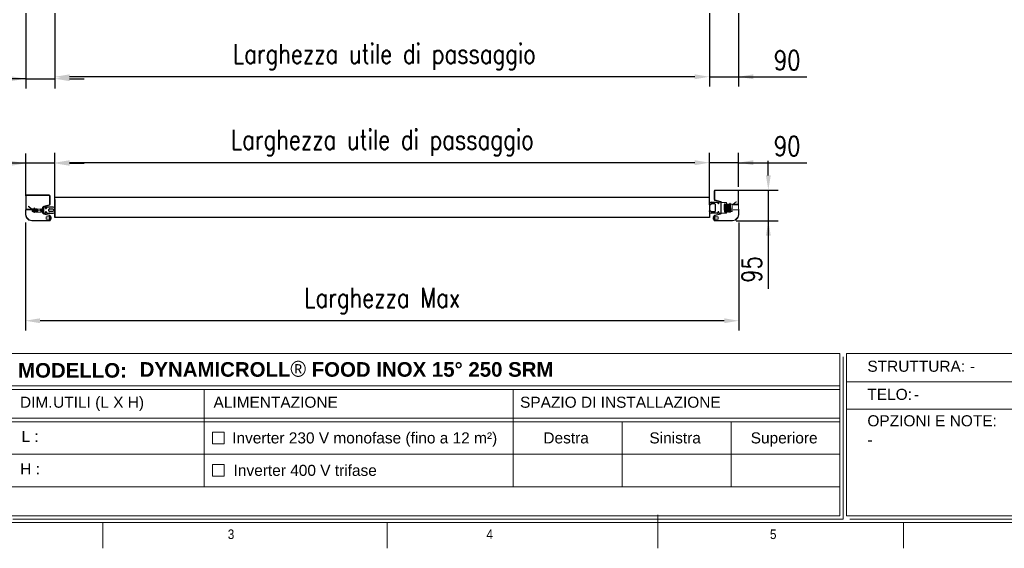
# Model space of a CAD drawing. Header units: millimetres. Extents: x 106533 to 120455, y 95328 to 100331.
# Tile 2 of 8: x 108084 to 111118, y 95528 to 97158. Entities that reach past the tile are written whole.
import ezdxf

# ---------------------------------------------------------------- set-up
doc = ezdxf.new("R2010")
doc.units = ezdxf.units.MM
doc.layers.add('Disegno', color=1, linetype='Continuous')
doc.layers.add('FORMAT', color=7, linetype='Continuous')
doc.styles.add('NYIP', font='romans.shx', dxfattribs={"width": 0.8})
doc.styles.add('SLDTEXTSTYLE0', font='GOTHIC.TTF', dxfattribs={"width": 0.913})
doc.styles.get("Standard").update_dxf_attribs({"font": 'arial.ttf'})
doc.dimstyles.new('STANDARD35', dxfattribs={"dimscale": 35, "dimtxt": 2, "dimasz": 1.5, "dimexe": 1, "dimexo": 1, "dimgap": 0.7, "dimtad": 1, "dimdec": 0, "dimdsep": 46, "dimtxsty": 'NYIP', "dimcen": 0, "dimclrd": 1, "dimclre": 1, "dimclrt": 2, "dimadec": 0, "dimazin": 0, "dimtfac": 1, "dimtdec": 0, "dimtix": 1, "dimtmove": 0, "dimatfit": 3, "dimfxl": 0, "dimtvp": 1, "dimtolj": 1, "dimtzin": 0, "dimarcsym": 0})

# ---------------------------------------------------------------- blocks, each defined once
blk = doc.blocks.new('A$C7C9C4F3F')
at = {"layer": 'FORMAT', "color": 7, "lineweight": 5}
for p, q in [((8295, 0), (8295, 258.3)), ((199.3, 199.3), (16199.3, 199.3)), ((4017.9, 199.3), (4017.9, 0)), ((6210.3, 0), (6210.3, 199.3)), ((10188.3, 0), (10188.3, 199.3))]:
    blk.add_line(p, q, dxfattribs=at)
at = {"color": 7, "lineweight": 5, "char_height": 73.8, "attachment_point": 1, "style": 'SLDTEXTSTYLE0'}
for s, insert in [('3', (4981.2, 145.3)), ('4', (6974.3, 145.3))]:
    blk.add_mtext(s, dxfattribs=dict(at, insert=insert))
at = {"layer": 'FORMAT', "color": 7, "lineweight": 5, "insert": (9158.6, 145.3), "char_height": 73.8, "attachment_point": 1, "style": 'SLDTEXTSTYLE0'}
blk.add_mtext('5', dxfattribs=at)
blk = doc.blocks.new('*D297')
at = {"color": 7, "lineweight": -2}
for p, q in [((110209.6, 97177.5), (110209.6, 96951.5)), ((110299.6, 97177.5), (110299.6, 96951.5)), ((110164.6, 96981.5), (110119.6, 96981.5)), ((110209.6, 96981.5), (110299.6, 96981.5)), ((110299.6, 96981.5), (110509.3, 96981.5)), ((110344.6, 96981.5), (110389.6, 96981.5))]:
    blk.add_line(p, q, dxfattribs=at)
at = {"color": 7}
for points in [[(110164.6, 96974), (110164.6, 96989), (110209.6, 96981.5)], [(110344.6, 96989), (110344.6, 96974), (110299.6, 96981.5)]]:
    blk.add_solid(points, dxfattribs=at)
at = {"layer": 'Defpoints', "color": 0}
for p in [(110209.6, 97207.5), (110299.6, 97207.5), (110299.6, 96981.5)]:
    blk.add_point(p, dxfattribs=at)
at = {"color": 7, "lineweight": 0, "insert": (110449.4, 97032.5), "char_height": 60, "attachment_point": 5, "style": 'NYIP'}
blk.add_mtext('\\A1;90', dxfattribs=at)
blk = doc.blocks.new('*D298')
at = {"color": 7, "lineweight": -2}
for p, q in [((108102.6, 97177.5), (108102.6, 96945.5)), ((108192.6, 97177.5), (108192.6, 96945.5)), ((108102.6, 96975.5), (107892.9, 96975.5)), ((108057.6, 96975.5), (108012.6, 96975.5)), ((108102.6, 96975.5), (108192.6, 96975.5)), ((108237.6, 96975.5), (108282.6, 96975.5))]:
    blk.add_line(p, q, dxfattribs=at)
at = {"color": 7}
for points in [[(108057.6, 96968), (108057.6, 96983), (108102.6, 96975.5)], [(108237.6, 96983), (108237.6, 96968), (108192.6, 96975.5)]]:
    blk.add_solid(points, dxfattribs=at)
at = {"layer": 'Defpoints', "color": 0}
for p in [(108102.6, 97207.5), (108192.6, 97207.5), (108192.6, 96975.5)]:
    blk.add_point(p, dxfattribs=at)
at = {"color": 7, "lineweight": 0, "insert": (107952.7, 97026.5), "char_height": 60, "attachment_point": 5, "style": 'NYIP'}
blk.add_mtext('\\A1;90', dxfattribs=at)
blk = doc.blocks.new('*D299')
at = {"color": 7, "lineweight": -2}
for p, q in [((108192.6, 97177.5), (108192.6, 96951.5)), ((110209.6, 97177.5), (110209.6, 96951.5)), ((110164.6, 96981.5), (108237.6, 96981.5))]:
    blk.add_line(p, q, dxfattribs=at)
at = {"color": 7}
for points in [[(108237.6, 96989), (108237.6, 96974), (108192.6, 96981.5)], [(110164.6, 96974), (110164.6, 96989), (110209.6, 96981.5)]]:
    blk.add_solid(points, dxfattribs=at)
at = {"layer": 'Defpoints', "color": 0}
for p in [(108192.6, 97207.5), (110209.6, 97207.5), (108192.6, 96981.5)]:
    blk.add_point(p, dxfattribs=at)
at = {"color": 7, "lineweight": 0, "insert": (109207.5, 97042.5), "char_height": 60, "attachment_point": 5, "style": 'NYIP'}
blk.add_mtext('\\A1;Larghezza utile di passaggio', dxfattribs=at)
blk = doc.blocks.new('*D305')
at = {"color": 7, "lineweight": -2}
for p, q in [((108192.6, 96602.2), (108192.6, 96746.7)), ((110209.6, 96618.4), (110209.6, 96746.7)), ((110164.6, 96716.7), (108237.6, 96716.7))]:
    blk.add_line(p, q, dxfattribs=at)
at = {"color": 7}
for points in [[(108237.6, 96724.2), (108237.6, 96709.2), (108192.6, 96716.7)], [(110164.6, 96709.2), (110164.6, 96724.2), (110209.6, 96716.7)]]:
    blk.add_solid(points, dxfattribs=at)
at = {"layer": 'Defpoints', "color": 0}
for p in [(108192.6, 96716.7), (110209.6, 96588.4), (108192.6, 96572.2)]:
    blk.add_point(p, dxfattribs=at)
at = {"color": 7, "lineweight": 0, "insert": (109201.1, 96777.7), "char_height": 60, "attachment_point": 5, "style": 'NYIP'}
blk.add_mtext('\\A1;Larghezza utile di passaggio', dxfattribs=at)
blk = doc.blocks.new('*D306')
at = {"color": 7, "lineweight": -2}
for p, q in [((110209.6, 96617.2), (110209.6, 96746.7)), ((110299.6, 96642.6), (110299.6, 96746.7)), ((110164.6, 96716.7), (110119.6, 96716.7)), ((110299.6, 96716.7), (110209.6, 96716.7)), ((110299.6, 96716.7), (110509.3, 96716.7)), ((110344.6, 96716.7), (110389.6, 96716.7))]:
    blk.add_line(p, q, dxfattribs=at)
at = {"color": 7}
for points in [[(110164.6, 96709.2), (110164.6, 96724.2), (110209.6, 96716.7)], [(110344.6, 96724.2), (110344.6, 96709.2), (110299.6, 96716.7)]]:
    blk.add_solid(points, dxfattribs=at)
at = {"layer": 'Defpoints', "color": 0}
for p in [(110209.6, 96716.7), (110209.6, 96587.2), (110299.6, 96612.6)]:
    blk.add_point(p, dxfattribs=at)
at = {"color": 7, "lineweight": 0, "insert": (110449.4, 96767.7), "char_height": 60, "attachment_point": 5, "style": 'NYIP'}
blk.add_mtext('\\A1;90', dxfattribs=at)
blk = doc.blocks.new('*D307')
at = {"color": 7, "lineweight": -2}
for p, q in [((110391.1, 96677.2), (110391.1, 96722.2)), ((110292.1, 96632.2), (110421.1, 96632.2)), ((110391.1, 96632.2), (110391.1, 96537.2)), ((110292.1, 96537.2), (110421.1, 96537.2)), ((110391.1, 96537.2), (110391.1, 96327.5)), ((110391.1, 96492.2), (110391.1, 96447.2))]:
    blk.add_line(p, q, dxfattribs=at)
at = {"color": 7}
for points in [[(110383.6, 96677.2), (110398.6, 96677.2), (110391.1, 96632.2)], [(110398.6, 96492.2), (110383.6, 96492.2), (110391.1, 96537.2)]]:
    blk.add_solid(points, dxfattribs=at)
at = {"layer": 'Defpoints', "color": 0}
for p in [(110262.1, 96632.2), (110262.1, 96537.2), (110391.1, 96537.2)]:
    blk.add_point(p, dxfattribs=at)
at = {"color": 7, "lineweight": 0, "insert": (110340.1, 96387.3), "char_height": 60, "attachment_point": 5, "rotation": 90, "style": 'NYIP'}
blk.add_mtext('\\A1;95', dxfattribs=at)
blk = doc.blocks.new('*D308')
at = {"color": 7, "lineweight": -2}
for p, q in [((108102.6, 96614.1), (108102.6, 96744.7)), ((108192.6, 96602.2), (108192.6, 96744.7)), ((108102.6, 96714.7), (107881.4, 96714.7)), ((108057.6, 96714.7), (108012.6, 96714.7)), ((108192.6, 96714.7), (108102.6, 96714.7)), ((108237.6, 96714.7), (108282.6, 96714.7))]:
    blk.add_line(p, q, dxfattribs=at)
at = {"color": 7}
for points in [[(108057.6, 96707.2), (108057.6, 96722.2), (108102.6, 96714.7)], [(108237.6, 96722.2), (108237.6, 96707.2), (108192.6, 96714.7)]]:
    blk.add_solid(points, dxfattribs=at)
at = {"layer": 'Defpoints', "color": 0}
for p in [(108102.6, 96714.7), (108102.6, 96584.1), (108192.6, 96572.2)]:
    blk.add_point(p, dxfattribs=at)
at = {"color": 7, "lineweight": 0, "insert": (107941.3, 96765.7), "char_height": 60, "attachment_point": 5, "style": 'NYIP'}
blk.add_mtext('\\A1;90', dxfattribs=at)
blk = doc.blocks.new('*D309')
at = {"color": 7, "lineweight": -2}
for p, q in [((108101.8, 96532.4), (108101.8, 96199.5)), ((110300.2, 96532.4), (110300.2, 96199.5)), ((110255.2, 96229.5), (108146.8, 96229.5))]:
    blk.add_line(p, q, dxfattribs=at)
at = {"color": 7}
for points in [[(108146.8, 96237), (108146.8, 96222), (108101.8, 96229.5)], [(110255.2, 96222), (110255.2, 96237), (110300.2, 96229.5)]]:
    blk.add_solid(points, dxfattribs=at)
at = {"layer": 'Defpoints', "color": 0}
for p in [(108101.8, 96562.4), (110300.2, 96562.4), (108101.8, 96229.5)]:
    blk.add_point(p, dxfattribs=at)
at = {"color": 7, "lineweight": 0, "insert": (109201, 96290.5), "char_height": 60, "attachment_point": 5, "style": 'NYIP'}
blk.add_mtext('\\A1;Larghezza Max', dxfattribs=at)

msp = doc.modelspace()

# ---------------------------------------------------------------- linework, layer by layer
for p, q in [((110209.6, 96587.2), (110209.6, 96618.3)), ((110209.6, 96609.4), (108192.6, 96609.4)), ((108192.6, 96547.6), (108192.6, 96603.3)), ((108192.6, 96603.3), (108192.6, 96547.6)), ((110209.6, 96589.7), (110209.6, 96547.6)), ((110209.6, 96547.6), (108192.6, 96547.6))]:
    msp.add_line(p, q)
at = {"lineweight": 5}
for p, q in [((108052.7, 96128.3), (110611.9, 96128.3)), ((110611.9, 96128.3), (110611.9, 95628.3)), ((110622.2, 96117.9), (110622.2, 95617.9)), ((110632.5, 96128.3), (113191.8, 96128.3)), ((110632.5, 96128.3), (110632.5, 95628.3)), ((110634.5, 96040.7), (112222.7, 96040.7)), ((108052.7, 96028.9), (110611.9, 96028.9)), ((108052.7, 96017.9), (110611.9, 96017.9)), ((108652.9, 96017.9), (108652.9, 95717.9)), ((109604.6, 96017.9), (109604.6, 95717.9)), ((110634.5, 95956.8), (112222.7, 95956.8)), ((108052.7, 95928.9), (110611.9, 95928.9)), ((108052.7, 95917.9), (110611.9, 95917.9)), ((109940.6, 95917.9), (109940.6, 95717.9)), ((110276.6, 95917.9), (110276.6, 95717.9)), ((108678, 95885.9), (108714, 95885.9)), ((108678, 95849.9), (108678, 95885.9)), ((108714, 95885.9), (108714, 95849.9)), ((108714, 95849.9), (108678, 95849.9)), ((108052.7, 95817.9), (110611.9, 95817.9)), ((108678, 95785.9), (108714, 95785.9)), ((108678, 95749.9), (108678, 95785.9)), ((108714, 95785.9), (108714, 95749.9)), ((108714, 95749.9), (108678, 95749.9)), ((108052.7, 95717.9), (110611.9, 95717.9)), ((108052.7, 95628.3), (110611.9, 95628.3)), ((108063, 95617.9), (110622.2, 95617.9)), ((110622.2, 95617.9), (109402.6, 95617.9)), ((109412.9, 95617.9), (110622.2, 95617.9)), ((110632.5, 95628.3), (113191.8, 95628.3)), ((110642.8, 95617.9), (113202.1, 95617.9))]:
    msp.add_line(p, q, dxfattribs=at)
at = {"layer": 'Disegno', "color": 7, "linetype": 'Continuous', "lineweight": 15}
for p, q in [((108105.1, 96617.2), (108175.1, 96617.2)), ((108105.1, 96615.7), (108175.1, 96615.7)), ((110224.6, 96629.7), (110224.6, 96602.7)), ((110226.1, 96629.7), (110226.1, 96602.7)), ((110297.1, 96632.2), (110227.1, 96632.2)), ((110297.1, 96630.7), (110227.1, 96630.7)), ((110298.1, 96589.7), (110298.1, 96629.7)), ((110299.6, 96589.7), (110299.6, 96629.7)), ((108102.6, 96574.7), (108102.6, 96614.7)), ((108104.1, 96574.7), (108104.1, 96614.7)), ((108175.3, 96586.8), (108158, 96582.5)), ((108175.7, 96585.3), (108158.3, 96581)), ((108176.1, 96614.7), (108176.1, 96587.7)), ((108177.6, 96614.7), (108177.6, 96587.7)), ((110226.5, 96600.3), (110243.8, 96596)), ((110226.8, 96601.8), (110244.2, 96597.5)), ((110244.6, 96595), (110244.6, 96560.3)), ((110246.1, 96595), (110246.1, 96560.3)), ((110262.7, 96594.2), (110246.1, 96594.2)), ((110258.2, 96588.2), (110256.2, 96588.2)), ((110261.2, 96588.2), (110259.2, 96588.2)), ((110264.2, 96588.2), (110262.2, 96588.2)), ((110262.7, 96594.2), (110262.7, 96561.2)), ((110263.1, 96587.7), (110262.7, 96588.2)), ((110262.7, 96588.2), (110262.7, 96588.2)), ((110262.7, 96588.2), (110262.7, 96570.2)), ((110263.3, 96588), (110262.9, 96588)), ((110263.5, 96588.2), (110263.1, 96587.7)), ((110263.1, 96587.7), (110263.1, 96570.2)), ((110263.7, 96588.2), (110263.5, 96588.2)), ((110263.5, 96588.2), (110263.5, 96570.2)), ((110264.1, 96587.7), (110263.7, 96588.2)), ((110263.7, 96588.2), (110263.7, 96570.2)), ((110264.2, 96587.9), (110264.1, 96587.7)), ((110264.1, 96587.7), (110264.1, 96570.2)), ((110264.5, 96588.2), (110264.5, 96570.2)), ((110267.2, 96588.2), (110265.2, 96588.2)), ((110267.2, 96588.2), (110265.2, 96588.2)), ((110270.2, 96588.2), (110268.2, 96588.2)), ((110270.2, 96588.2), (110268.2, 96588.2)), ((110272.6, 96588.2), (110271.2, 96588.2)), ((110272.6, 96591.5), (110272.6, 96563.9)), ((110274.5, 96589.3), (110273.7, 96591.7)), ((110273.7, 96591.7), (110273.7, 96563.7)), ((110274.4, 96589.2), (110279.1, 96589.2)), ((110279.1, 96589.2), (110279.4, 96587.2)), ((110279.4, 96589.2), (110279.1, 96589.2)), ((110279.4, 96587.2), (110279.4, 96589.2)), ((110279.4, 96568.2), (110279.4, 96587.2)), ((110282.5, 96589), (110291.5, 96596.5)), ((110298.2, 96587.2), (110283.1, 96587.2)), ((110284.6, 96587.2), (110284.6, 96588.7)), ((110284.6, 96588.7), (110297.1, 96588.7)), ((110284.6, 96587.2), (110297.1, 96587.2)), ((110291.5, 96596.5), (110290.7, 96597.4)), ((110300.4, 96557.5), (110299.6, 96589.7)), ((108101.8, 96557.5), (108101.8, 96570)), ((108104.3, 96547.8), (108101.9, 96556.9)), ((108103, 96557.5), (108103, 96570)), ((108105.5, 96548.1), (108103, 96557.2)), ((108104, 96572.2), (108119, 96572.2)), ((108104, 96571), (108119, 96571)), ((108117.6, 96573.7), (108105.1, 96573.7)), ((108117.6, 96572.2), (108105.1, 96572.2)), ((108110.7, 96581.5), (108111.5, 96582.4)), ((108119.7, 96574), (108110.7, 96581.5)), ((108120.5, 96574.9), (108111.5, 96582.4)), ((108117.6, 96572.2), (108117.6, 96573.7)), ((108123.1, 96574.2), (108122.7, 96572.2)), ((108122.7, 96574.2), (108123.1, 96574.2)), ((108122.7, 96572.2), (108122.7, 96574.2)), ((108122.7, 96568.2), (108122.7, 96572.2)), ((108123.1, 96570.2), (108122.7, 96568.2)), ((108122.7, 96566.2), (108122.7, 96568.2)), ((108123.1, 96566.2), (108122.7, 96566.2)), ((108127.7, 96574.2), (108123.1, 96574.2)), ((108127.7, 96570.2), (108123.1, 96570.2)), ((108127.7, 96566.2), (108123.1, 96566.2)), ((108138, 96573.2), (108124.9, 96573.2)), ((108127.2, 96567.2), (108125.2, 96567.2)), ((108125.9, 96573.2), (108127.9, 96573.2)), ((108127.6, 96574.3), (108128.5, 96576.7)), ((108128.5, 96563.7), (108127.6, 96566.1)), ((108127.9, 96570.2), (108127.7, 96570.2)), ((108127.7, 96566.1), (108127.9, 96566.1)), ((108130.2, 96567.2), (108128.2, 96567.2)), ((108128.5, 96576.7), (108128.5, 96563.7)), ((108128.9, 96573.2), (108130.9, 96573.2)), ((108129.6, 96576.5), (108129.6, 96563.9)), ((108129.6, 96573.2), (108130.9, 96573.2)), ((108130.2, 96567.2), (108129.6, 96567.2)), ((108133.2, 96567.2), (108131.2, 96567.2)), ((108133.2, 96567.2), (108131.2, 96567.2)), ((108131.9, 96573.2), (108133.9, 96573.2)), ((108132, 96573.2), (108149, 96573.2)), ((108136.2, 96567.2), (108134.2, 96567.2)), ((108134.9, 96573.2), (108136.9, 96573.2)), ((108139.2, 96567.2), (108137.2, 96567.2)), ((108151.2, 96567.2), (108149.2, 96567.2)), ((108150, 96573.2), (108152, 96573.2)), ((108152.7, 96567.2), (108152.2, 96567.2)), ((108152.7, 96573.2), (108152.7, 96570.2)), ((108152.7, 96570.2), (108152.7, 96567.2)), ((108153.1, 96567.7), (108152.7, 96567.2)), ((108152.9, 96572.9), (108153.1, 96572.7)), ((108153.1, 96572.7), (108153.4, 96573.2)), ((108153.1, 96572.7), (108153.1, 96570.2)), ((108153.1, 96570.2), (108153.1, 96567.7)), ((108153.4, 96567.2), (108153.1, 96567.7)), ((108153.4, 96573.2), (108153.7, 96573.2)), ((108153.4, 96573.2), (108153.4, 96570.2)), ((108153.4, 96570.2), (108153.4, 96567.2)), ((108153.7, 96567.2), (108153.4, 96567.2)), ((108153.7, 96573.2), (108154.1, 96572.7)), ((108153.7, 96573.2), (108153.7, 96570.2)), ((108153.7, 96570.2), (108153.7, 96567.2)), ((108154.1, 96567.7), (108153.7, 96567.2)), ((108153.8, 96573), (108154.3, 96573)), ((108154.1, 96572.7), (108154.5, 96573.2)), ((108154.1, 96572.7), (108154.1, 96570.2)), ((108154.1, 96570.2), (108154.1, 96567.7)), ((108154.3, 96567.4), (108154.1, 96567.7)), ((108154.2, 96567.6), (108154.2, 96567.1)), ((108154.5, 96579.2), (108156.1, 96579.2)), ((108154.5, 96579.2), (108154.5, 96561.2)), ((108154.5, 96573.2), (108154.5, 96573.2)), ((108154.5, 96573.2), (108154.5, 96570.2)), ((108154.5, 96567.2), (108154.5, 96567.2)), ((108156.1, 96561.2), (108154.5, 96561.2)), ((108156.1, 96580), (108156.1, 96560.3)), ((108157.6, 96580), (108157.6, 96560.3)), ((108158, 96557.9), (108175.3, 96553.6)), ((108158.3, 96559.3), (108175.7, 96555)), ((110243.8, 96559.3), (110226.5, 96555)), ((110244.2, 96557.9), (110226.8, 96553.6)), ((110246.1, 96561.2), (110262.7, 96561.2)), ((110268.9, 96567.2), (110255.9, 96567.2)), ((110256.9, 96567.2), (110258.9, 96567.2)), ((110259.9, 96567.2), (110261.9, 96567.2)), ((110262.7, 96567.2), (110262.7, 96567.2)), ((110262.9, 96567.4), (110263.1, 96567.7)), ((110263, 96567.6), (110262.9, 96567.1)), ((110262.9, 96567.2), (110264.9, 96567.2)), ((110263.1, 96570.2), (110263.1, 96567.7)), ((110263.1, 96567.7), (110263.5, 96567.2)), ((110263.5, 96570.2), (110263.5, 96567.2)), ((110263.5, 96567.2), (110263.7, 96567.2)), ((110263.7, 96570.2), (110263.7, 96567.2)), ((110263.7, 96567.2), (110264.1, 96567.7)), ((110264.1, 96570.2), (110264.1, 96567.7)), ((110264.1, 96567.7), (110264.5, 96567.2)), ((110264.5, 96570.2), (110264.5, 96567.2)), ((110264.5, 96567.2), (110264.9, 96567.2)), ((110265.9, 96567.2), (110267.9, 96567.2)), ((110265.9, 96567.2), (110268, 96567.2)), ((110269, 96567.2), (110271, 96567.2)), ((110272, 96567.2), (110272.6, 96567.2)), ((110273.7, 96563.7), (110274.5, 96566.1)), ((110274.3, 96570.2), (110274.4, 96570.2)), ((110274.4, 96566.1), (110274.3, 96566.1)), ((110274.4, 96570.2), (110279.1, 96570.2)), ((110274.4, 96566.2), (110279.1, 96566.2)), ((110279.1, 96570.2), (110279.4, 96568.2)), ((110279.1, 96566.2), (110279.4, 96566.2)), ((110279.4, 96566.2), (110279.4, 96568.2)), ((110298.2, 96571), (110283.1, 96571)), ((110296.7, 96548.1), (110299.1, 96557.2)), ((110297.8, 96547.8), (110300.3, 96556.9)), ((110299.2, 96557.5), (110299.2, 96570)), ((108111.4, 96540.3), (108104.9, 96546.8)), ((108112.2, 96541.1), (108105.7, 96547.6)), ((108121.5, 96537.3), (108112.4, 96539.7)), ((108121.8, 96538.4), (108112.7, 96540.9)), ((108176.6, 96538.4), (108122.1, 96538.4)), ((108176.6, 96537.2), (108122.1, 96537.2)), ((108165.1, 96549.1), (108165.1, 96542.9)), ((108165.3, 96549.3), (108176.1, 96549.3)), ((108165.3, 96542.7), (108165.3, 96549.3)), ((108176.1, 96542.7), (108165.3, 96542.7)), ((108176.1, 96552.6), (108176.1, 96540.2)), ((108176.1, 96540.2), (108177.6, 96540.2)), ((108177.6, 96552.6), (108178.8, 96552.6)), ((108177.6, 96552.6), (108177.6, 96539.4)), ((108178.8, 96552.6), (108178.8, 96539.4)), ((108178.8, 96550.5), (108179.1, 96550.5)), ((108179.1, 96541.5), (108178.8, 96541.5)), ((108179.1, 96541.5), (108179.1, 96550.5)), ((108181.4, 96543.8), (108181.4, 96548.2)), ((110220.8, 96543.8), (110220.8, 96548.2)), ((110223.4, 96550.5), (110223, 96550.5)), ((110223, 96541.5), (110223, 96550.5)), ((110223, 96541.5), (110223.4, 96541.5)), ((110224.6, 96552.6), (110223.4, 96552.6)), ((110223.4, 96552.6), (110223.4, 96539.4)), ((110224.6, 96552.6), (110224.6, 96539.4)), ((110226.1, 96540.2), (110224.6, 96540.2)), ((110225.6, 96538.4), (110280.1, 96538.4)), ((110225.6, 96537.2), (110280.1, 96537.2)), ((110226.1, 96552.6), (110226.1, 96540.2)), ((110236.8, 96549.3), (110226.1, 96549.3)), ((110226.1, 96542.7), (110236.8, 96542.7)), ((110236.8, 96542.7), (110236.8, 96549.3)), ((110237, 96549.1), (110237, 96542.9)), ((110280.3, 96538.4), (110289.5, 96540.9)), ((110280.6, 96537.3), (110289.8, 96539.7)), ((110289.9, 96541.1), (110296.4, 96547.6)), ((110290.8, 96540.3), (110297.3, 96546.8))]:
    msp.add_line(p, q, dxfattribs=at)
at = {"layer": 'Disegno', "color": 7}
for p, q in [((110209.6, 96587.2), (110209.6, 96589.7)), ((110213.7, 96587.2), (110209.6, 96587.2)), ((110214.7, 96589.5), (110213.7, 96587.2)), ((110214.6, 96594.7), (110234.9, 96594.7)), ((110226.2, 96589.5), (110214.7, 96589.5)), ((110228.2, 96567.8), (110228.2, 96587.5)), ((110235.9, 96593.7), (110235.9, 96591.5)), ((110238.6, 96591.5), (110238.6, 96594.7)), ((110239.6, 96595.7), (110243.6, 96595.7)), ((110244.6, 96594.7), (110244.6, 96560.7)), ((108157.6, 96579.7), (108157.6, 96560.7)), ((108162.6, 96580.7), (108158.6, 96580.7)), ((108158.6, 96559.7), (108162.6, 96559.7)), ((108163.6, 96576.5), (108163.6, 96579.7)), ((108163.6, 96560.7), (108163.6, 96563.8)), ((108166.3, 96578.7), (108166.3, 96576.5)), ((108166.3, 96563.8), (108166.3, 96561.7)), ((108187.6, 96579.7), (108167.3, 96579.7)), ((108167.3, 96560.7), (108187.6, 96560.7)), ((108174, 96567.8), (108174, 96572.5)), ((108176, 96574.5), (108187.5, 96574.5)), ((108187.5, 96565.8), (108176, 96565.8)), ((108187.5, 96574.5), (108188.5, 96572.2)), ((108188.5, 96568.2), (108187.5, 96565.8)), ((108188.5, 96572.2), (108192.6, 96572.2)), ((108192.6, 96568.2), (108188.5, 96568.2)), ((108192.6, 96572.2), (108192.6, 96574.7)), ((108192.6, 96565.7), (108192.6, 96568.2)), ((110209.6, 96568.2), (110213.7, 96568.2)), ((110209.6, 96565.7), (110209.6, 96568.2)), ((110213.7, 96568.2), (110214.7, 96565.8)), ((110234.9, 96560.7), (110214.6, 96560.7)), ((110214.7, 96565.8), (110226.2, 96565.8)), ((110235.9, 96563.8), (110235.9, 96561.7)), ((110238.6, 96560.7), (110238.6, 96563.8)), ((110243.6, 96559.7), (110239.6, 96559.7))]:
    msp.add_line(p, q, dxfattribs=at)
at = {"layer": 'Disegno', "color": 7, "linetype": 'Continuous', "lineweight": 15, "flags": 128}
for points in [[(110257.2, 96565.3), (110257.2, 96565.3), (110257.2, 96565.6), (110257, 96566.3), (110256.9, 96567.2), (110256.8, 96568.4), (110256.6, 96569.8), (110256.5, 96571.1), (110256.3, 96587.3), (110256.2, 96588.2), (110256, 96588.9), (110255.8, 96589.3), (110255.6, 96589.4), (110255.5, 96589.4), (110255.3, 96589.4), (110270.2, 96589.3), (110269.9, 96589), (110269.7, 96588.2)], [(110270.1, 96588.5), (110270.1, 96588.5), (110270.2, 96588.2), (110255.3, 96587.5), (110255.4, 96571.5), (110255.6, 96570.4), (110255.7, 96569.1), (110255.8, 96567.9), (110256, 96566.8), (110256.1, 96565.8), (110256.4, 96564.8), (110256.6, 96564.5), (110256.8, 96564.4), (110257.1, 96564.4), (110257.3, 96564.6), (110257.7, 96565.3), (110257.8, 96565.9), (110257.9, 96566.7), (110257.9, 96567.2)], [(110260.3, 96565.2), (110260.3, 96565.2), (110260.2, 96565.3), (110260.1, 96565.7), (110260, 96566.4), (110259.9, 96567.4), (110259.8, 96568.6), (110259.6, 96569.9), (110259.5, 96571.1), (110259.4, 96587.2), (110259.2, 96588.1), (110259.1, 96588.7), (110258.7, 96589.3), (110258.5, 96589.4), (110258.2, 96589.3), (110257.8, 96588.8), (110257.7, 96588.2)], [(110258.1, 96588.5), (110258.1, 96588.5), (110258.2, 96588.2), (110258.3, 96587.6), (110258.4, 96571.7), (110258.6, 96570.5), (110258.7, 96569.2), (110258.9, 96567.8), (110259, 96566.6), (110259.1, 96565.7), (110259.3, 96565), (110259.6, 96564.5), (110259.7, 96564.4), (110259.9, 96564.4), (110260, 96564.4), (110260.2, 96564.4), (110260.4, 96564.7), (110260.6, 96565.1), (110260.8, 96565.8), (110260.9, 96566.8), (110260.9, 96567.2)], [(110263.2, 96565.3), (110263.2, 96565.3), (110263.2, 96565.5), (110263.1, 96566.2), (110262.9, 96567.3), (110262.8, 96568.5), (110262.6, 96569.9), (110262.5, 96571.2), (110262.4, 96587.2), (110262.2, 96588), (110262.1, 96588.6), (110262, 96589), (110261.8, 96589.2), (110261.5, 96589.4), (110261.3, 96589.4), (110261.1, 96589.3), (110260.9, 96589), (110260.7, 96588.2)], [(110261.1, 96588.5), (110261.1, 96588.5), (110261.2, 96588.2), (110261.3, 96587.5), (110261.5, 96571.4), (110261.6, 96570.2), (110261.8, 96568.8), (110261.9, 96567.6), (110262, 96566.6), (110262.1, 96565.8), (110262.5, 96564.7), (110262.7, 96564.4), (110263, 96564.4), (110263.3, 96564.5), (110263.4, 96564.6), (110263.7, 96565.5), (110263.9, 96566.4), (110264, 96567.2)], [(110266.2, 96565.3), (110266.2, 96565.3), (110266.2, 96565.4), (110266.1, 96565.8), (110266, 96566.5), (110265.9, 96567.4), (110265.8, 96568.5), (110265.6, 96569.8), (110265.5, 96571.1), (110265.3, 96587.2), (110265.2, 96588.2), (110265, 96588.8), (110264.9, 96589.2), (110264.7, 96589.3), (110264.5, 96589.4), (110264.2, 96589.4), (110264, 96589.2), (110263.8, 96588.9), (110263.7, 96588.3), (110263.6, 96588.1)], [(110266.3, 96565.3), (110266.3, 96565.3), (110266.2, 96565.4), (110266.2, 96565.5), (110266.1, 96566.1), (110266, 96566.9), (110265.9, 96567.8), (110265.7, 96569), (110265.6, 96570.3), (110265.5, 96571.5), (110265.3, 96587.6), (110265.2, 96588.5), (110264.8, 96589.3), (110264.6, 96589.4), (110264.3, 96589.4), (110264.1, 96589.2), (110263.9, 96589.1), (110263.7, 96588.2)], [(110264.1, 96588.5), (110264.1, 96588.4), (110264.1, 96588.3), (110264.2, 96587.8), (110264.3, 96587.1), (110264.5, 96571.2), (110264.6, 96570), (110264.7, 96568.7), (110264.9, 96567.5), (110265, 96566.4), (110265.2, 96565.4), (110265.3, 96564.9), (110265.5, 96564.5), (110265.7, 96564.4), (110265.9, 96564.4), (110266.2, 96564.4), (110266.4, 96564.6), (110266.5, 96565), (110266.7, 96565.5), (110266.8, 96566.3), (110266.9, 96567.2)], [(110264.2, 96588.5), (110264.1, 96588.5), (110264.2, 96588.4), (110264.3, 96588), (110264.4, 96587.3), (110264.5, 96571.4), (110264.6, 96570.3), (110264.7, 96569.1), (110264.9, 96567.8), (110265, 96566.6), (110265.2, 96565.6), (110265.5, 96564.6), (110265.6, 96564.5), (110265.8, 96564.4), (110266.1, 96564.4), (110266.3, 96564.5), (110266.7, 96565.4), (110266.8, 96566.1), (110267, 96567.1), (110267, 96567.2)], [(110269.2, 96565.3), (110269.2, 96565.3), (110269.2, 96565.6), (110269, 96566.4), (110268.9, 96567.5), (110268.7, 96568.8), (110268.6, 96570.1), (110268.5, 96571.3), (110268.3, 96587.3), (110268.1, 96588.6), (110267.9, 96589.2), (110267.6, 96589.3), (110267.3, 96589.4), (110266.9, 96589.1), (110266.8, 96588.7), (110266.6, 96588.2)], [(110269.3, 96565.3), (110269.3, 96565.3), (110269.1, 96565.9), (110269, 96566.8), (110268.9, 96568), (110268.7, 96569.3), (110268.6, 96570.6), (110268.5, 96571.7), (110268.3, 96587.6), (110268.2, 96588.3), (110268.1, 96588.9), (110267.7, 96589.3), (110267.4, 96589.4), (110267.1, 96589.3), (110266.9, 96589), (110266.7, 96588.2)], [(110267.1, 96588.5), (110267.1, 96588.3), (110267.3, 96587.7), (110267.4, 96571.7), (110267.5, 96570.5), (110267.7, 96569.2), (110267.8, 96567.8), (110268, 96566.7), (110268.1, 96565.9), (110268.4, 96564.8), (110268.5, 96564.6), (110268.7, 96564.4), (110269, 96564.4), (110269.2, 96564.4), (110269.6, 96565), (110269.7, 96565.6), (110269.9, 96566.6), (110269.9, 96567.2)], [(110267.2, 96588.4), (110267.2, 96588.4), (110267.3, 96587.9), (110267.4, 96587), (110267.5, 96570.9), (110267.7, 96569.5), (110267.8, 96568.2), (110268, 96567), (110268.1, 96566.1), (110268.2, 96565.4), (110268.3, 96564.9), (110268.6, 96564.5), (110268.9, 96564.4), (110269.1, 96564.4), (110269.4, 96564.6), (110269.7, 96565.4), (110269.9, 96566.3), (110270, 96567.2)], [(110272.3, 96565.3), (110272.3, 96565.3), (110272.3, 96565.4), (110272.2, 96565.8), (110272, 96566.6), (110271.9, 96567.7), (110271.8, 96569), (110271.6, 96570.3), (110271.5, 96571.6), (110271.3, 96587.7), (110271.2, 96588.5), (110271, 96589.1), (110270.7, 96589.3), (110270.5, 96589.4), (110270.4, 96589.4), (110270.1, 96589.2), (110269.7, 96588.3), (110269.7, 96588.2)], [(110270.2, 96588.5), (110270.1, 96588.5), (110270.2, 96588.3), (110270.3, 96587.7), (110270.4, 96571.8), (110270.6, 96570.7), (110270.7, 96569.5), (110270.9, 96568.2), (110271, 96567), (110271.1, 96566), (110271.2, 96565.3), (110271.6, 96564.6), (110271.7, 96564.4), (110272, 96564.4), (110272.3, 96564.5), (110272.5, 96564.7), (110272.6, 96565.1)], [(110274.3, 96589.3), (110274.3, 96589.3), (110274.5, 96589.3), (110274.4, 96589.3)], [(110274.4, 96589.2), (110274.6, 96587.2), (110274.4, 96570.2)], [(110279.4, 96587.2), (110279.4, 96587.1), (110279.1, 96570.2)], [(108122.7, 96572.2), (108122.7, 96572.1), (108123.1, 96570.2)], [(108122.7, 96568.2), (108122.7, 96568.1), (108123.1, 96566.2)], [(108138.9, 96565.3), (108138.9, 96565.3), (108139, 96565.5), (108139.1, 96566.2), (108139.2, 96567.3), (108139.4, 96568.5), (108139.5, 96569.9), (108124.6, 96571.2), (108124.8, 96572.2), (108124.9, 96573), (108125, 96573.6), (108125.2, 96574), (108125.3, 96574.2), (108125.6, 96574.4), (108125.9, 96574.4), (108126, 96574.3), (108126.2, 96574), (108126.5, 96573.2)], [(108126, 96573.5), (108126, 96573.5), (108125.9, 96573.2), (108125.8, 96572.5), (108125.7, 96571.4), (108125.5, 96570.2), (108125.4, 96568.8), (108125.3, 96567.6), (108125.1, 96566.6), (108125, 96565.8), (108124.7, 96564.7), (108139.5, 96564.4), (108139.1, 96564.4), (108138.9, 96564.5), (108138.8, 96564.6), (108138.4, 96565.5), (108138.3, 96566.4), (108138.2, 96567.2)], [(108129, 96573.5), (108129, 96573.5), (108129, 96573.2), (108128.8, 96572.6), (108128.7, 96571.7), (108128.6, 96570.5), (108128.4, 96569.2), (108128.3, 96567.8), (108128.1, 96566.6), (108128, 96565.7), (108127.8, 96565), (108127.6, 96564.5), (108127.4, 96564.4), (108127.3, 96564.4), (108127.1, 96564.4), (108127, 96564.4), (108126.7, 96564.7), (108126.5, 96565.1), (108126.4, 96565.8), (108126.2, 96566.8), (108126.2, 96567.2)], [(108126.9, 96565.2), (108126.9, 96565.2), (108126.9, 96565.3), (108127, 96565.7), (108127.1, 96566.4), (108127.2, 96567.4), (108127.4, 96568.6), (108127.5, 96569.9), (108127.6, 96571.1), (108127.8, 96572.2), (108127.9, 96573.1), (108128, 96573.7), (108128.4, 96574.3), (108128.6, 96574.4), (108129, 96574.3), (108129.3, 96573.8), (108129.5, 96573.2)], [(108127.7, 96574.2), (108127.5, 96572.2), (108127.7, 96570.2)], [(108127.7, 96570.2), (108127.5, 96568.2), (108127.7, 96566.2)], [(108127.9, 96574.3), (108127.8, 96574.3), (108127.7, 96574.3), (108127.7, 96574.3)], [(108132, 96573.5), (108132, 96573.5), (108131.9, 96573.2), (108131.8, 96572.5), (108131.7, 96571.5), (108131.6, 96570.4), (108131.4, 96569.1), (108131.3, 96567.9), (108131.2, 96566.8), (108131, 96565.8), (108130.8, 96564.8), (108130.6, 96564.5), (108130.4, 96564.4), (108130.1, 96564.4), (108129.8, 96564.6), (108129.5, 96565.3), (108129.4, 96565.9), (108129.3, 96566.7), (108129.2, 96567.2)], [(108132, 96573.5), (108132, 96573.5), (108131.9, 96573.3), (108131.8, 96572.7), (108131.7, 96571.8), (108131.6, 96570.7), (108131.4, 96569.5), (108131.3, 96568.2), (108131.2, 96567), (108131, 96566), (108130.9, 96565.3), (108130.6, 96564.6), (108130.5, 96564.4), (108130.2, 96564.4), (108129.9, 96564.5), (108129.7, 96564.7), (108129.6, 96565.1)], [(108129.9, 96565.3), (108129.9, 96565.3), (108129.9, 96565.4), (108130, 96565.8), (108130.1, 96566.6), (108130.2, 96567.7), (108130.4, 96569), (108130.5, 96570.3), (108130.7, 96571.6), (108130.8, 96572.7), (108131, 96573.5), (108131.2, 96574.1), (108131.5, 96574.3), (108131.6, 96574.4), (108131.8, 96574.4), (108132.1, 96574.2), (108132.4, 96573.3), (108132.5, 96573.2)], [(108129.9, 96565.3), (108129.9, 96565.3), (108130, 96565.6), (108130.1, 96566.3), (108130.2, 96567.2), (108130.4, 96568.4), (108130.5, 96569.8), (108130.7, 96571.1), (108130.8, 96572.3), (108130.9, 96573.2), (108131.1, 96573.9), (108131.4, 96574.3), (108131.5, 96574.4), (108131.7, 96574.4), (108131.8, 96574.4), (108132, 96574.3), (108132.2, 96574), (108132.5, 96573.2)], [(108150, 96573.5), (108150, 96573.3), (108149.9, 96572.7), (108149.7, 96571.7), (108149.6, 96570.5), (108149.4, 96569.2), (108149.3, 96567.8), (108149.2, 96566.7), (108149.1, 96565.9), (108148.8, 96564.8), (108148.7, 96564.6), (108148.4, 96564.4), (108133.2, 96564.4), (108132.9, 96564.4), (108132.6, 96565), (108132.4, 96565.6), (108132.3, 96566.6), (108132.2, 96567.2)], [(108135, 96573.4), (108135, 96573.4), (108134.9, 96572.9), (108134.7, 96572), (108134.6, 96570.9), (108134.5, 96569.5), (108134.3, 96568.2), (108134.2, 96567), (108134.1, 96566.1), (108133.9, 96565.4), (108133.8, 96564.9), (108133.5, 96564.5), (108133.3, 96564.4), (108133, 96564.4), (108132.7, 96564.6), (108132.4, 96565.4), (108132.3, 96566.3), (108132.2, 96567.2)], [(108132.9, 96565.3), (108132.9, 96565.3), (108133, 96565.9), (108133.2, 96566.8), (108133.3, 96568), (108133.4, 96569.3), (108133.6, 96570.6), (108133.7, 96571.7), (108133.8, 96572.6), (108133.9, 96573.3), (108134.1, 96573.9), (108134.5, 96574.3), (108134.8, 96574.4), (108135, 96574.3), (108135.3, 96574), (108135.4, 96573.2)], [(108132.9, 96565.3), (108132.9, 96565.3), (108133, 96565.6), (108133.1, 96566.4), (108133.3, 96567.5), (108148.4, 96568.8), (108148.5, 96570.1), (108148.7, 96571.3), (108148.8, 96572.3), (108149, 96573.6), (108149.3, 96574.2), (108149.5, 96574.3), (108149.9, 96574.4), (108150.2, 96574.1), (108150.4, 96573.7), (108150.5, 96573.2)], [(108138, 96573.5), (108138, 96573.5), (108138, 96573.4), (108137.9, 96573), (108137.8, 96572.3), (108137.7, 96571.4), (108137.6, 96570.3), (108137.4, 96569.1), (108137.3, 96567.8), (108137.1, 96566.6), (108137, 96565.6), (108136.7, 96564.6), (108136.5, 96564.5), (108136.3, 96564.4), (108136.1, 96564.4), (108135.8, 96564.5), (108135.5, 96565.4), (108135.3, 96566.1), (108135.2, 96567.1), (108135.2, 96567.2)], [(108135.9, 96565.3), (108135.9, 96565.3), (108135.9, 96565.4), (108136, 96565.5), (108136.1, 96566.1), (108136.2, 96566.9), (108136.3, 96567.8), (108136.4, 96569), (108136.6, 96570.3), (108136.7, 96571.5), (108136.8, 96572.6), (108137, 96573.5), (108137.4, 96574.3), (108137.6, 96574.4), (108137.8, 96574.4), (108138.1, 96574.2), (108138.2, 96574.1), (108138.5, 96573.2)], [(108153, 96573.5), (108153, 96573.4), (108153, 96573.3), (108152.9, 96572.8), (108152.8, 96572.1), (108152.7, 96571.2), (108152.6, 96570), (108152.4, 96568.7), (108152.3, 96567.5), (108152.1, 96566.4), (108152, 96565.4), (108151.8, 96564.9), (108151.6, 96564.5), (108151.5, 96564.4), (108151.2, 96564.4), (108151, 96564.4), (108150.8, 96564.6), (108150.6, 96565), (108150.5, 96565.5), (108150.3, 96566.3), (108150.2, 96567.2)], [(108150.9, 96565.3), (108150.9, 96565.3), (108150.9, 96565.4), (108151, 96565.8), (108151.2, 96566.5), (108151.3, 96567.4), (108151.4, 96568.5), (108151.5, 96569.8), (108151.7, 96571.1), (108151.8, 96572.2), (108152, 96573.2), (108152.1, 96573.8), (108152.3, 96574.2), (108152.4, 96574.3), (108152.6, 96574.4), (108152.9, 96574.4), (108153.1, 96574.2), (108153.3, 96573.9), (108153.5, 96573.3), (108153.5, 96573.1)], [(108154.5, 96564.4), (108154.3, 96564.4), (108154, 96564.4), (108153.7, 96564.7), (108153.6, 96565.1), (108153.4, 96565.7), (108153.3, 96566.6), (108153.2, 96567.6), (108153.2, 96567.7)], [(110262.7, 96564.4), (110262.8, 96564.4), (110263.1, 96564.4), (110263.4, 96564.7), (110263.6, 96565.1), (110263.7, 96565.7), (110263.8, 96566.6), (110264, 96567.6), (110264, 96567.7)], [(110274.4, 96570.2), (110274.6, 96568.2), (110274.4, 96566.2)], [(110279.4, 96568.2), (110279.4, 96568.1), (110279.1, 96566.2)]]:
    msp.add_lwpolyline(points, dxfattribs=at)
at = {"layer": 'Disegno', "color": 7, "linetype": 'Continuous', "lineweight": 15}
for centre, radius, start, end in [((108105.1, 96614.7), 2.5, 90, 180), ((108105.1, 96614.7), 1, 90, 180), ((108175.1, 96614.7), 2.5, 0, 90), ((108175.1, 96614.7), 1, 0, 90), ((110227.1, 96629.7), 2.5, 90, 180), ((110227.1, 96629.7), 1, 90, 180), ((110297.1, 96629.7), 2.5, 0, 90), ((110297.1, 96629.7), 1, 0, 90), ((108175.1, 96587.7), 1, 284, 0), ((108175.1, 96587.7), 2.5, 284, 0), ((110227.1, 96602.7), 2.5, 180, 256), ((110227.1, 96602.7), 1, 180, 256), ((110243.6, 96595), 1, 0, 76), ((110243.6, 96595), 2.5, 0, 76), ((110273.2, 96591.5), 0.552, 20, 180), ((110195.8, 96579.7), 79.1, 353.0691, 6.9309), ((110274.4, 96589.3), 0.127, 202.8168, 269.1964), ((110283.1, 96588.2), 1, 130, 270), ((110297.1, 96589.7), 1, 270, 0), ((110297.1, 96589.7), 2.5, 270, 0), ((108104, 96570), 2.2, 90, 180), ((108104, 96557.5), 2.2, 180, 195), ((108105.1, 96574.7), 2.5, 180, 270), ((108104, 96570), 1, 90, 180), ((108104, 96557.5), 1, 180, 195), ((108105.1, 96574.7), 1, 180, 270), ((108119, 96573.2), 2.2, 270, 50), ((108119, 96573.2), 1, 270, 50), ((108127.5, 96566.1), 0.11, 8.4703, 72.6255), ((108137.2, 96572.2), 9.54, 167.628, 192.372), ((108137.2, 96568.2), 9.57, 167.6656, 192.3344), ((108127.7, 96574.3), 0.127, 270.8036, 337.1832), ((108127.7, 96566.1), 0.127, 22.8388, 89.1744), ((108129, 96576.5), 0.552, 0, 160), ((108129, 96563.9), 0.552, 200, 0), ((108123.4, 96571.3), 31.2, 348.9033, 356.0573), ((108158.6, 96580), 2.5, 104, 180), ((108158.6, 96560.3), 2.5, 180, 256), ((108158.6, 96580), 1, 104, 180), ((108158.6, 96560.3), 1, 180, 256), ((108175.1, 96552.6), 2.5, 0, 76), ((110227.1, 96552.6), 2.5, 104, 180), ((110243.6, 96560.3), 1, 284, 0), ((110243.6, 96560.3), 2.5, 284, 0), ((110293.8, 96571.3), 31.2, 183.9427, 191.0967), ((110273.2, 96563.9), 0.552, 180, 340), ((110265, 96568.2), 9.57, 347.6656, 12.3344), ((110274.4, 96566.1), 0.127, 90.8256, 157.1612), ((110274.6, 96566.1), 0.11, 107.3745, 171.5297), ((110298.2, 96570), 1, 0, 90), ((110298.2, 96557.5), 1, 345, 0), ((110298.2, 96557.5), 2.2, 345, 0), ((108106.4, 96548.3), 2.2, 195, 225), ((108106.4, 96548.3), 1, 195, 225), ((108112.9, 96541.9), 2.2, 225, 255), ((108112.9, 96541.9), 1, 225, 255), ((108122.1, 96539.4), 2.2, 255, 270), ((108122.1, 96539.4), 1, 255, 270), ((108165.3, 96549.1), 0.188, 90, 180), ((108165.3, 96542.9), 0.188, 180, 270), ((108175.1, 96552.6), 1, 0, 76), ((108176.6, 96539.4), 2.2, 270, 0), ((108176.6, 96539.4), 1, 270, 0), ((108176.9, 96546), 5, 26.5409, 63.3384), ((108176.9, 96546), 5, 296.6616, 333.4591), ((110225.3, 96546), 5, 116.6616, 153.4591), ((110225.3, 96546), 5, 206.5409, 243.3384), ((110225.6, 96539.4), 2.2, 180, 270), ((110225.6, 96539.4), 1, 180, 270), ((110227.1, 96552.6), 1, 104, 180), ((110236.8, 96549.1), 0.188, 0, 90), ((110236.8, 96542.9), 0.188, 270, 0), ((110280.1, 96539.4), 1, 270, 285), ((110280.1, 96539.4), 2.2, 270, 285), ((110289.2, 96541.9), 1, 285, 315), ((110289.2, 96541.9), 2.2, 285, 315), ((110295.7, 96548.3), 1, 315, 345), ((110295.7, 96548.3), 2.2, 315, 345)]:
    msp.add_arc(centre, radius, start, end, dxfattribs=at)
at = {"layer": 'Disegno', "color": 7}
for centre, radius, start, end in [((110214.6, 96589.7), 5, 90, 180), ((110226.2, 96587.5), 2, 0, 90), ((110234.9, 96593.7), 1, 0, 90), ((110237.2, 96591.5), 1.35, 180, 0), ((110239.6, 96594.7), 1, 90, 180), ((110243.6, 96594.7), 1, 0, 90), ((108158.6, 96579.7), 1, 90, 180), ((108158.6, 96560.7), 1, 180, 270), ((108162.6, 96579.7), 1, 0, 90), ((108162.6, 96560.7), 1, 270, 0), ((108164.9, 96576.5), 1.35, 180, 0), ((108164.9, 96563.8), 1.35, 0, 180), ((108167.3, 96578.7), 1, 90, 180), ((108167.3, 96561.7), 1, 180, 270), ((108176, 96572.5), 2, 90, 180), ((108176, 96567.8), 2, 180, 270), ((108187.6, 96574.7), 5, 0, 90), ((108187.6, 96565.7), 5, 270, 0), ((110214.6, 96565.7), 5, 180, 270), ((110226.2, 96567.8), 2, 270, 0), ((110234.9, 96561.7), 1, 270, 0), ((110237.2, 96563.8), 1.35, 0, 180), ((110239.6, 96560.7), 1, 180, 270), ((110243.6, 96560.7), 1, 270, 0)]:
    msp.add_arc(centre, radius, start, end, dxfattribs=at)

# ---------------------------------------------------------------- block references
at = {"xscale": 0.4, "yscale": 0.4, "zscale": 0.4}
msp.add_blockref('A$C7C9C4F3F', (106732.7, 95527.9), dxfattribs=at)

# ---------------------------------------------------------------- texts
at = {"lineweight": 5}
for s, insert, char_height, width, attachment_point in [('{\\fArial|b1|i0|c0|p34;MODELLO:}', (108246.7, 96099), 45.022, 498.031, 2), ('{\\fArial|b1|i0|c0|p34;DYNAMICROLL\\fCentury Gothic|b0|i0|c0|p34;\\H1.0833x;®\\fArial|b1|i0|c0|p34;\\H0.92311x; FOOD INOX 15° 250 SRM}', (108453.7, 96105.6), 45.0216, 2870.474, 1), ('{\\fArial|b0|i0|c0|p34;STRUTTURA:}', (110696.4, 96106.2), 34.043, 578.728, 1), ('{\\fArial|b0|i0|c0|p34;-}', (111012.6, 96106.2), 34.043, 578.728, 1), ('{\\fArial|b0|i0|c0|p34;TELO:}', (110696.4, 96019.6), 34.043, 578.728, 1), ('\\pxi-3.0055,l4.0055,ql,t4.0055;{\\fArial|b0|i0|c0|p34;DIM.^IUTILI (L X H)}', (108454.2, 95995.3), 34.043, 806.902, 2), ('{\\fArial|b0|i0|c0|p34;ALIMENTAZIONE}', (108872.8, 95995.3), 34.043, 806.902, 2), ('{\\fArial|b0|i0|c0|p34;SPAZIO DI INSTALLAZIONE}', (109935.2, 95995.3), 34.043, 806.902, 2), ('{\\fArial|b0|i0|c0|p34;-}', (110840.1, 96019.6), 34.043, 578.728, 1), ('{\\fArial|b0|i0|c0|p34;OPZIONI E NOTE:}', (110696.4, 95938.1), 34.043, 578.728, 1), ('{\\fArial|b0|i0|c0|p34;L :}', (108116, 95889.9), 34.043, 90.063, 2), ('{\\fArial|b0|i0|c0|p34;Inverter 230 V monofase (fino a 12 m²)}', (109147.2, 95885.3), 34.043, 897.538, 2), ('{\\fArial|b0|i0|c0|p34;Sinistra}', (110103.9, 95885.3), 34.043, 136.704, 2), ('{\\fArial|b0|i0|c0|p34;Superiore}', (110439.9, 95885.3), 34.043, 136.704, 2), ('{\\fArial|b0|i0|c0|p34;Destra}', (109767.9, 95885.3), 34.043, 136.704, 2), ('{\\fArial|b0|i0|c0|p34;-}', (110696.4, 95879.7), 34.043, 578.728, 1), ('{\\fArial|b0|i0|c0|p34;H :}', (108116, 95789.9), 34.043, 90.063, 2), ('\\pxql;{\\fArial|b0|i0|c0|p34;Inverter 400 V trifase}', (109192, 95785.3), 34.043, 897.538, 2)]:
    msp.add_mtext(s, dxfattribs=dict(at, insert=insert, char_height=char_height, width=width, attachment_point=attachment_point))

# ---------------------------------------------------------------- dimensions: what is measured, and where the dimension line sits
at = {"color": 7, "lineweight": 0}
dim = msp.add_linear_dim(base=(108192.6, 96981.5), p1=(110209.6, 97207.5), p2=(108192.6, 97207.5), angle=180, text='Larghezza utile di passaggio', dimstyle='STANDARD35', override={"dimscale": 30, "dimclrd": 7, "dimclre": 7, "dimclrt": 7}, dxfattribs=at)
dim.commit()
dim.dimension.update_dxf_attribs({"geometry": '*D299', "text_midpoint": (109207.5, 96981.5), "dimtype": 160})
for base, p1, p2, angle, picture, middle in [((108192.6, 96975.5), (108102.6, 97207.5), (108192.6, 97207.5), 180, '*D298', (107952.7, 96975.5)), ((110299.6, 96981.5), (110209.6, 97207.5), (110299.6, 97207.5), 180, '*D297', (110449.4, 96981.5)), ((108102.6, 96714.7), (108192.6, 96572.2), (108102.6, 96584.1), 180, '*D308', (107941.3, 96714.7)), ((110209.6, 96716.7), (110299.6, 96612.6), (110209.6, 96587.2), 180, '*D306', (110449.4, 96716.7)), ((110391.1, 96537.2), (110262.1, 96632.2), (110262.1, 96537.2), 90, '*D307', (110391.1, 96387.3))]:
    dim = msp.add_linear_dim(base=base, p1=p1, p2=p2, angle=angle, dimstyle='STANDARD35', override={"dimscale": 30, "dimclrd": 7, "dimclre": 7, "dimclrt": 7}, dxfattribs=at)
    dim.commit()
    dim.dimension.update_dxf_attribs({"geometry": picture, "text_midpoint": middle, "dimtype": 160})
for base, p1, p2, text, picture, middle in [((108192.6, 96716.7), (110209.6, 96588.4), (108192.6, 96572.2), 'Larghezza utile di passaggio', '*D305', (109201.1, 96777.7)), ((108101.8, 96229.5), (110300.2, 96562.4), (108101.8, 96562.4), 'Larghezza Max', '*D309', (109201, 96290.5))]:
    dim = msp.add_linear_dim(base=base, p1=p1, p2=p2, angle=180, text=text, dimstyle='STANDARD35', override={"dimscale": 30, "dimclrd": 7, "dimclre": 7, "dimclrt": 7}, dxfattribs=at)
    dim.commit()
    dim.dimension.update_dxf_attribs({"geometry": picture, "text_midpoint": middle})

doc.saveas('drawing.dxf')
